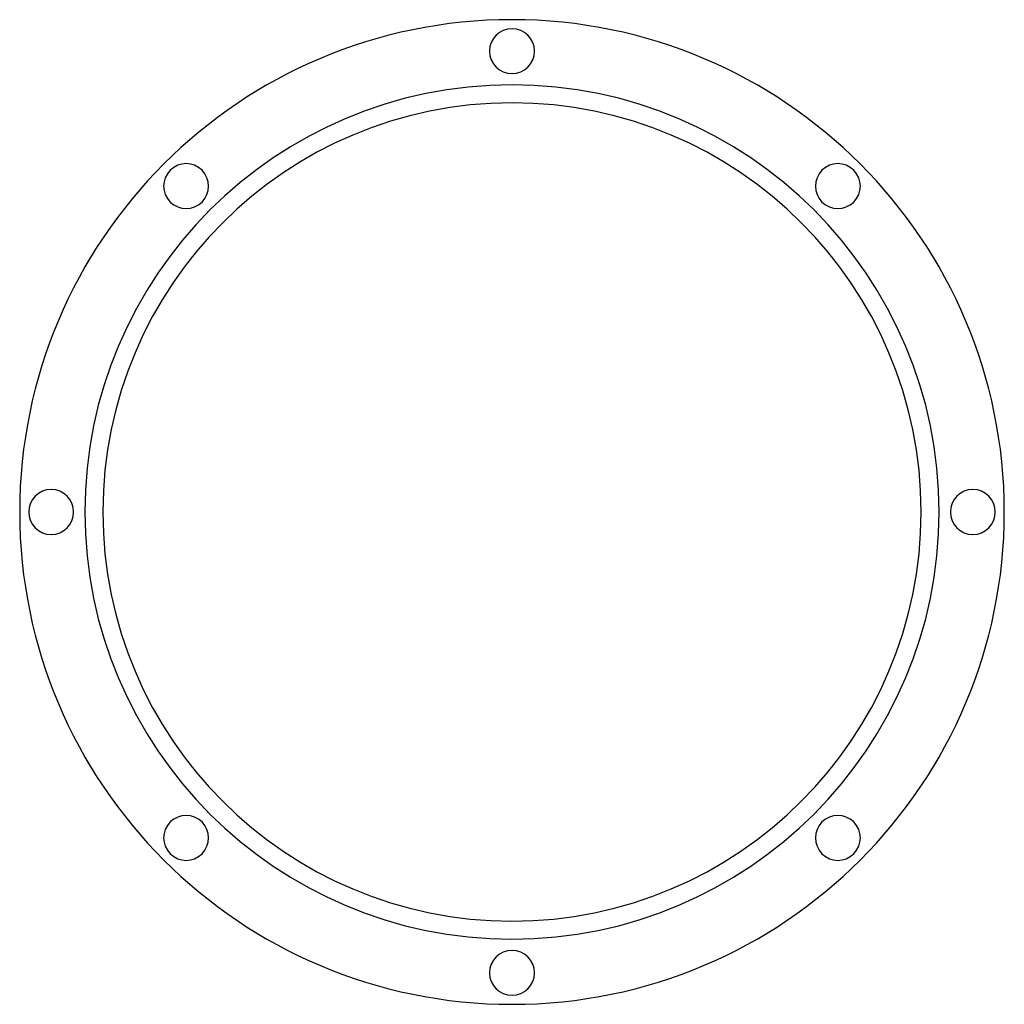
# Model space of a CAD drawing. Header units: millimetres. Extents: x -110 to 110, y -110 to 110.
import ezdxf

# ---------------------------------------------------------------- set-up
doc = ezdxf.new("R2010")
doc.units = ezdxf.units.MM
doc.layers.add('THICK', color=7, linetype='Continuous')

msp = doc.modelspace()

# ---------------------------------------------------------------- linework, layer by layer
at = {"layer": 'THICK'}
for centre, radius, start, end in [((0, 0), 109.5, 0, 180), ((0, 102.5), 5, 90, 270), ((0, 102.5), 5, 270, 90), ((0, 0), 95, 0, 180), ((0, 0), 91, 0, 180), ((-72.48, 72.48), 5, 315, 135), ((72.48, 72.48), 5, 45, 225), ((-72.48, 72.48), 5, 135, 315), ((72.48, 72.48), 5, 225, 45), ((-102.5, 0), 5, 0, 180), ((102.5, 0), 5, 0, 180), ((0, 0), 109.5, 180, 0), ((-102.5, 0), 5, 180, 0), ((0, 0), 95, 180, 0), ((0, 0), 91, 180, 0), ((102.5, 0), 5, 180, 0), ((-72.48, -72.48), 5, 45, 225), ((72.48, -72.48), 5, 315, 135), ((-72.48, -72.48), 5, 225, 45), ((72.48, -72.48), 5, 135, 315), ((0, -102.5), 5, 90, 270), ((0, -102.5), 5, 270, 90)]:
    msp.add_arc(centre, radius, start, end, dxfattribs=at)

doc.saveas('drawing.dxf')
